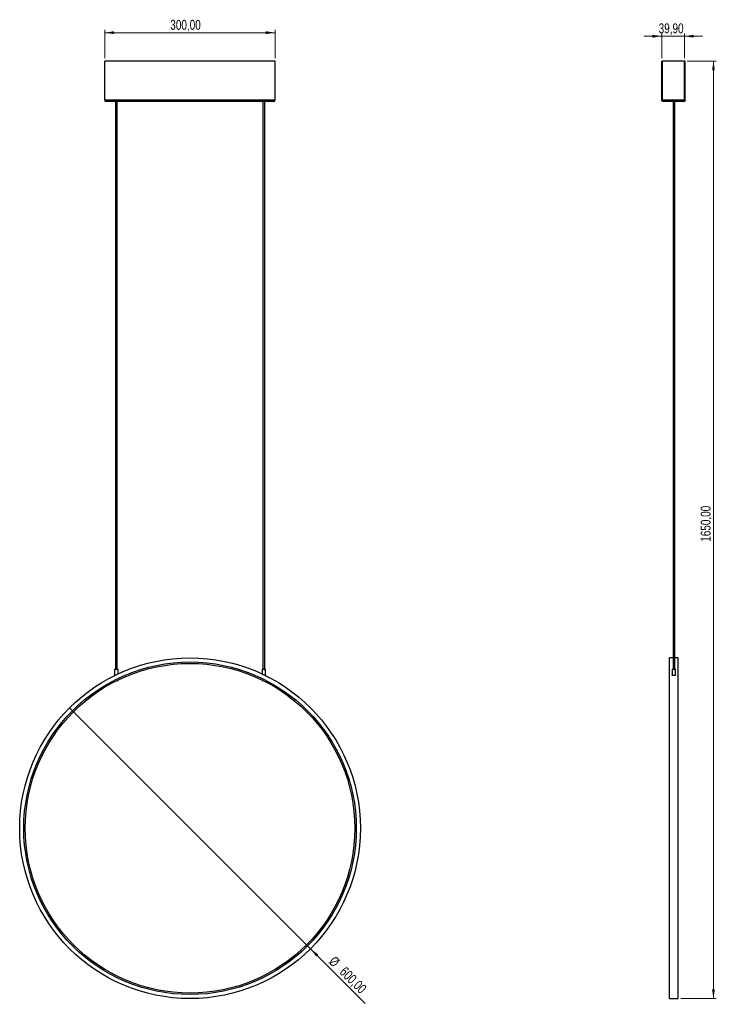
# Model space of a CAD drawing. Header units: millimetres. Extents: x 509 to 754, y 291 to 638.
import ezdxf

# ---------------------------------------------------------------- set-up
doc = ezdxf.new("R2010")
doc.units = ezdxf.units.MM
doc.styles.add('SLDTEXTSTYLE0', font='TXT', dxfattribs={"width": 0.75})
doc.dimstyles.new('SLDDIMSTYLE0', dxfattribs={"dimtxt": 3.5, "dimasz": 3.302, "dimexe": 0, "dimexo": 0.0625, "dimgap": 0.875, "dimtad": 1, "dimlfac": 5, "dimrnd": 1e-09, "dimzin": 12, "dimdsep": 46, "dimtxsty": 'SLDTEXTSTYLE0', "dimblk1": 'NONE', "dimsah": 1, "dimcen": 0, "dimadec": 0, "dimazin": 3, "dimtfac": 1, "dimtmove": 0, "dimatfit": 3, "dimldrblk": 'NONE', "dimfxl": 0, "dimfrac": 2, "dimtolj": 1, "dimtzin": 12, "dimarcsym": 0})
doc.dimstyles.new('SLDDIMSTYLE1', dxfattribs={"dimtxt": 3.5, "dimasz": 3.302, "dimexe": 0, "dimexo": 0.0625, "dimgap": 0.875, "dimtad": 1, "dimlfac": 5, "dimrnd": 1e-09, "dimzin": 12, "dimdsep": 46, "dimtxsty": 'SLDTEXTSTYLE0', "dimsah": 1, "dimcen": 0.09, "dimadec": 0, "dimazin": 3, "dimtfac": 1, "dimtofl": 0, "dimtmove": 0, "dimatfit": 3, "dimfxl": 0, "dimfrac": 2, "dimtolj": 1, "dimtzin": 12, "dimarcsym": 0})
doc.dimstyles.new('SLDDIMSTYLE2', dxfattribs={"dimtxt": 3.5, "dimasz": 3.302, "dimexe": 0, "dimexo": 0.0625, "dimgap": 0.875, "dimtad": 1, "dimlfac": 5, "dimrnd": 1e-09, "dimzin": 12, "dimdsep": 46, "dimtxsty": 'SLDTEXTSTYLE0', "dimsah": 1, "dimcen": 0.09, "dimadec": 0, "dimazin": 3, "dimtfac": 1, "dimtmove": 0, "dimatfit": 0, "dimfxl": 0, "dimfrac": 2, "dimtolj": 1, "dimtzin": 12, "dimarcsym": 0})

# ---------------------------------------------------------------- blocks, each defined once
blk = doc.blocks.new('_D')
at = {"color": 7, "linetype": 'Continuous', "lineweight": 0}
for q in [(526.59, 395.58), (630.75, 291.42)]:
    blk.add_line((611.44, 310.73), q, dxfattribs=at)
at = {"color": 7, "linetype": 'Continuous', "lineweight": 18}
blk.add_solid([(611.44, 310.73), (613.42, 308.03), (614.14, 308.75)], dxfattribs=at)
at = {"color": 7, "linetype": 'Continuous', "lineweight": 18, "char_height": 3.5, "attachment_point": 1, "rotation": 315, "style": 'SLDTEXTSTYLE0'}
for s, insert in [('%%c', (620.15, 308.4)), ('600,00', (623.92, 304.71))]:
    blk.add_mtext(s, dxfattribs=dict(at, insert=insert))
blk = doc.blocks.new('_None')
blk = doc.blocks.new('_D_1')
at = {"color": 7, "linetype": 'Continuous', "lineweight": 0}
for p, q in [((538.95, 624.35), (538.95, 634.35)), ((598.95, 633.35), (538.95, 633.35)), ((598.95, 624.35), (598.95, 634.35))]:
    blk.add_line(p, q, dxfattribs=at)
at = {"color": 7, "linetype": 'Continuous', "lineweight": 18}
for points in [[(538.95, 633.35), (542.26, 632.85), (542.26, 633.86)], [(598.95, 633.35), (595.65, 633.86), (595.65, 632.85)]]:
    blk.add_solid(points, dxfattribs=at)
at = {"color": 7, "linetype": 'Continuous', "lineweight": 18, "insert": (562.07, 637.87), "char_height": 3.5, "attachment_point": 1, "style": 'SLDTEXTSTYLE0'}
blk.add_mtext('300,00', dxfattribs=at)
blk = doc.blocks.new('_D_2')
at = {"color": 7, "linetype": 'Continuous', "lineweight": 0}
for p, q in [((744.17, 623.35), (754.39, 623.35)), ((753.39, 623.35), (753.39, 293.15)), ((741.94, 293.15), (754.39, 293.15))]:
    blk.add_line(p, q, dxfattribs=at)
at = {"color": 7, "linetype": 'Continuous', "lineweight": 18}
for points in [[(753.39, 623.35), (752.88, 620.05), (753.9, 620.05)], [(753.39, 293.15), (753.9, 296.46), (752.88, 296.46)]]:
    blk.add_solid(points, dxfattribs=at)
at = {"color": 7, "linetype": 'Continuous', "lineweight": 18, "insert": (748.88, 454.05), "char_height": 3.5, "attachment_point": 1, "rotation": 90, "style": 'SLDTEXTSTYLE0'}
blk.add_mtext('1650,00', dxfattribs=at)
blk = doc.blocks.new('_D_3')
at = {"color": 7, "linetype": 'Continuous', "lineweight": 0}
for p, q in [((735.19, 632.11), (728.84, 632.11)), ((735.19, 624.35), (735.19, 633.11)), ((743.17, 632.11), (735.19, 632.11)), ((743.17, 624.35), (743.17, 633.11)), ((743.17, 632.11), (749.52, 632.11))]:
    blk.add_line(p, q, dxfattribs=at)
at = {"color": 7, "linetype": 'Continuous', "lineweight": 18}
for points in [[(735.19, 632.11), (731.89, 632.62), (731.89, 631.61)], [(743.17, 632.11), (746.47, 631.61), (746.47, 632.62)]]:
    blk.add_solid(points, dxfattribs=at)
at = {"color": 7, "linetype": 'Continuous', "lineweight": 18, "insert": (734.08, 636.63), "char_height": 3.5, "attachment_point": 1, "style": 'SLDTEXTSTYLE0'}
blk.add_mtext('39,90', dxfattribs=at)

msp = doc.modelspace()

# ---------------------------------------------------------------- linework, layer by layer
at = {"color": 7, "linetype": 'Continuous', "lineweight": 25}
for p, q in [((598.9538, 623.3547), (538.9538, 623.3547)), ((538.9538, 609.5547), (538.9538, 623.3547)), ((598.9538, 609.5547), (598.9538, 623.3547)), ((735.1909, 609.5547), (735.1909, 623.3547)), ((735.1909, 623.3547), (735.3909, 623.3547)), ((735.3909, 609.5547), (735.3909, 623.3547)), ((735.4109, 609.5547), (735.4109, 623.3547)), ((743.1709, 623.3547), (735.4109, 623.3547)), ((743.1709, 609.5547), (743.1709, 623.3547)), ((743.3909, 623.3547), (743.1909, 623.3547)), ((743.1909, 609.5547), (743.1909, 623.3547)), ((743.3909, 609.5547), (743.3909, 623.3547)), ((598.9538, 609.5547), (538.9538, 609.5547)), ((598.5538, 609.1547), (539.3538, 609.1547)), ((542.7182, 609.1547), (542.7182, 409.1547)), ((543.3182, 409.1547), (543.3182, 609.1547)), ((594.7182, 609.1547), (594.7182, 409.1547)), ((595.3182, 409.1547), (595.3182, 609.1547)), ((735.3909, 609.5547), (735.1909, 609.5547)), ((743.1709, 609.5547), (735.4109, 609.5547)), ((742.9909, 609.1547), (735.5909, 609.1547)), ((739.1372, 609.1547), (739.1372, 409.1547)), ((739.7372, 409.1547), (739.7372, 609.1547)), ((743.1909, 609.5547), (743.3909, 609.5547)), ((739.1372, 413.1547), (737.9372, 413.1547)), ((737.9372, 353.1547), (737.9372, 413.1547)), ((740.9372, 413.1547), (739.7372, 413.1547)), ((740.9372, 353.1547), (740.9372, 413.1547)), ((542.3746, 409.1547), (542.3746, 406.9145)), ((542.3746, 409.1547), (543.0182, 409.1547)), ((543.0182, 409.1547), (543.6618, 409.1547)), ((543.6618, 407.5335), (543.6618, 409.1547)), ((594.3872, 409.1547), (594.3872, 407.5276)), ((594.3872, 409.1547), (595.0182, 409.1547)), ((595.0182, 409.1547), (595.6492, 409.1547)), ((595.6492, 406.9207), (595.6492, 409.1547)), ((738.7872, 407.2287), (738.8062, 407.2776)), ((738.8062, 409.1547), (738.8062, 407.1575)), ((738.8062, 409.1547), (740.0682, 409.1547)), ((740.0682, 407.1633), (740.0682, 409.1547)), ((543.2153, 405.1547), (543.6618, 405.1547)), ((543.6618, 405.1547), (543.6618, 405.3738)), ((594.3872, 405.3677), (594.3872, 405.1547)), ((594.3872, 405.1547), (594.8211, 405.1547)), ((737.9372, 293.1547), (737.9372, 353.1547)), ((740.9372, 293.1547), (740.9372, 353.1547)), ((737.9372, 293.1547), (740.9372, 293.1547))]:
    msp.add_line(p, q, dxfattribs=at)
at = {"color": 7, "linetype": 'Continuous', "lineweight": 25, "flags": 128}
msp.add_lwpolyline([(740.0682, 407.2878), (740.0834, 407.2624), (740.066, 407.1493), (739.9602, 407.0414), (739.7818, 406.9602), (739.5713, 406.9183), (739.3648, 406.9133), (739.1768, 406.9383), (739.0127, 406.9893), (738.8818, 407.065), (738.8016, 407.1632), (738.7872, 407.2287), (738.7872, 407.2287)], dxfattribs=at)
at = {"color": 7, "linetype": 'Continuous', "lineweight": 25}
for radius in [60, 58.56, 58.0499]:
    msp.add_circle((569.0182, 353.1547), radius, dxfattribs=at)
for points, knots in [([(538.9538, 609.5547), (538.9878, 609.5013), (539.0557, 609.3944), (539.1577, 609.2606), (539.2571, 609.1712), (539.3224, 609.16), (539.3538, 609.1547)], [0, 0, 0, 0, 0.25464897, 0.50954066, 0.7644336, 1, 1, 1, 1]), ([(735.4532, 609.4108), (735.4519, 609.4116), (735.4289, 609.4267), (735.401, 609.4777), (735.3942, 609.529), (735.3909, 609.5547)], [0, 0, 0, 0, 0.02792766, 0.51396383, 1, 1, 1, 1]), ([(735.4109, 609.5547), (735.4243, 609.5079), (735.4511, 609.4143), (735.4913, 609.2909), (735.5315, 609.2003), (735.5648, 609.1593), (735.5845, 609.1558), (735.5909, 609.1547)], [0, 0, 0, 0, 0.22335513, 0.44674154, 0.67012809, 0.89351443, 1, 1, 1, 1]), ([(742.9909, 609.1547), (743.0043, 609.1595), (743.0311, 609.169), (743.0713, 609.2435), (743.1115, 609.3524), (743.1448, 609.4637), (743.1645, 609.5325), (743.1709, 609.5547)], [0, 0, 0, 0, 0.22335573, 0.44674215, 0.67012869, 0.89351503, 1, 1, 1, 1]), ([(743.1909, 609.5547), (743.1875, 609.529), (743.1807, 609.4777), (743.1528, 609.4267), (743.1298, 609.4116), (743.1286, 609.4108)], [0, 0, 0, 0, 0.48603617, 0.97207234, 1, 1, 1, 1])]:
    msp.add_open_spline(points, degree=3, knots=knots, dxfattribs=at)
for points in [[(598.5538, 609.1547), (598.5871, 609.1607), (598.6538, 609.1727), (598.7538, 609.2652), (598.8538, 609.3974), (598.9205, 609.5023), (598.9538, 609.5547)], [(735.5909, 609.1547), (735.5384, 609.1607), (735.4336, 609.1727), (735.3014, 609.2652), (735.2089, 609.3974), (735.1969, 609.5023), (735.1909, 609.5547)], [(743.3909, 609.5547), (743.3848, 609.5023), (743.3728, 609.3974), (743.2803, 609.2652), (743.1481, 609.1727), (743.0433, 609.1607), (742.9909, 609.1547)]]:
    msp.add_open_spline(points, degree=3, dxfattribs=at)

# ---------------------------------------------------------------- dimensions: what is measured, and where the dimension line sits
at = {"color": 7, "linetype": 'Continuous', "lineweight": 18}
dim = msp.add_linear_dim(base=(538.9538, 633.3547), p1=(598.9538, 623.3547), p2=(538.9538, 623.3547), dimstyle='SLDDIMSTYLE1', dxfattribs=at)
dim.commit()
dim.dimension.update_dxf_attribs({"geometry": '_D_1', "text_midpoint": (569.1769, 633.3547), "dimtype": 160})
for base, p2, angle, dimstyle, picture, middle in [((735.1909, 632.114), (735.1909, 623.3547), 0, 'SLDDIMSTYLE2', '_D_3', (739.8943, 632.114)), ((753.3914, 293.1547), (740.9372, 293.1547), 90, 'SLDDIMSTYLE1', '_D_2', (753.3914, 462.4539))]:
    dim = msp.add_linear_dim(base=base, p1=(743.1709, 623.3547), p2=p2, angle=angle, dimstyle=dimstyle, dxfattribs=at)
    dim.commit()
    dim.dimension.update_dxf_attribs({"geometry": picture, "text_midpoint": middle, "dimtype": 160})
dim = msp.add_diameter_dim_2p(p1=(526.5918, 395.5811), p2=(611.4446, 310.7283), dimstyle='SLDDIMSTYLE0', dxfattribs=at)
dim.commit()
dim.dimension.update_dxf_attribs({"geometry": '_D', "text_midpoint": (623.8891, 298.2838), "dimtype": 163})

doc.saveas('drawing.dxf')
